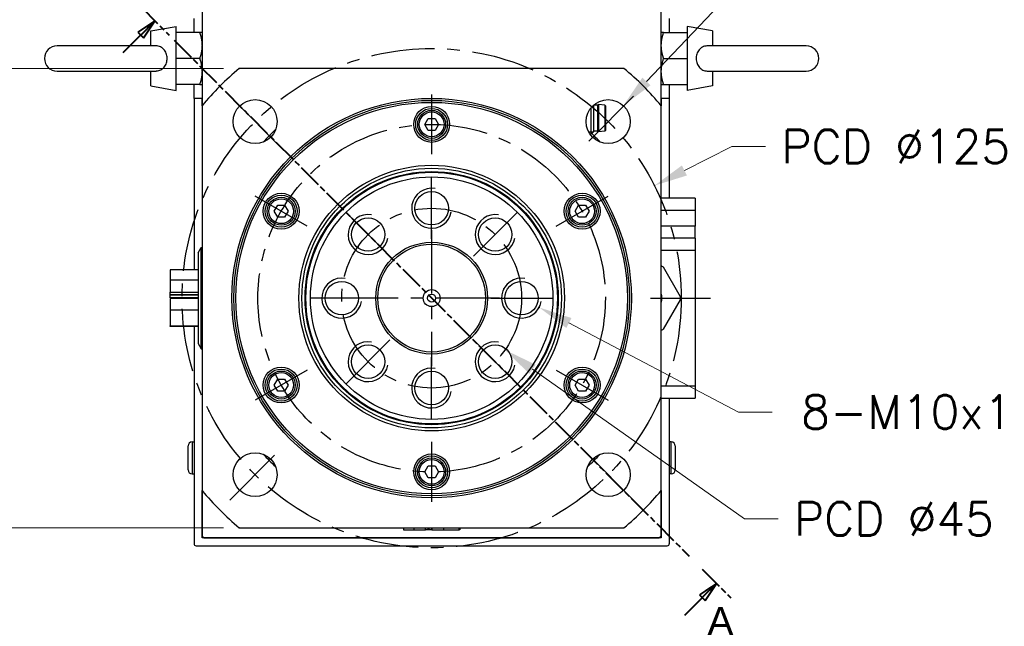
# Model space of a CAD drawing. Extents: x 22980 to 24665, y 4373 to 5561.
# Tile 6 of 19: x 24282 to 24529, y 4723 to 4875. Entities that reach past the tile are written whole.
import ezdxf

# ---------------------------------------------------------------- set-up
doc = ezdxf.new("R2010")
doc.units = 0
doc.header["$LTSCALE"] = 25.4
doc.linetypes.add('CENTER', pattern=[2, 1.25, -0.25, 0.25, -0.25])
doc.linetypes.add('CHAIN', pattern=[0.3543, 0.2362, -0.0295, 0.0591, -0.0295])
doc.layers.get('0').update_dxf_attribs({"linetype": 'CONTINUOUS'})
doc.layers.add('ATA-CENTER', color=133, linetype='CENTER')
doc.layers.add('ATA-DIM', color=252, linetype='CONTINUOUS', lineweight=25)
doc.layers.add('ATA-SECTION', color=3, linetype='CHAIN', lineweight=40)
doc.styles.get("Standard").update_dxf_attribs({"font": 'simplex.shx'})
doc.styles.add('주 문자 (ISO)', font='arial.ttf')
doc.dimstyles.new('ata_A1', dxfattribs={"dimtxt": 4.2, "dimasz": 4.2, "dimexe": 2, "dimexo": 2, "dimgap": 2, "dimtad": 0, "dimtih": 1, "dimtoh": 1, "dimdec": 6, "dimdsep": 46, "dimtxsty": 'Standard', "dimcen": 0, "dimclrd": 252, "dimclre": 252, "dimclrt": 4, "dimadec": 6, "dimazin": 2, "dimtfac": 1, "dimtdec": 6, "dimtofl": 0, "dimtmove": 0, "dimatfit": 3, "dimfxl": 0, "dimtolj": 1, "dimtzin": 0, "dimlwd": 0, "dimlwe": 0, "dimarcsym": 0})

# ---------------------------------------------------------------- blocks, each defined once
blk = doc.blocks.new('*D8995')
at = {"color": 0}
for p in [(24433.36, 4853.4), (24425.77, 4845.44)]:
    blk.add_point(p, dxfattribs=at)
at = {"layer": 'ATA-DIM', "color": 252, "lineweight": 0}
for p, q in [((24460.59, 4881.95), (24439.16, 4859.48)), ((24469.01, 4881.95), (24460.59, 4881.95))]:
    blk.add_line(p, q, dxfattribs=at)
at = {"layer": 'ATA-DIM', "color": 252}
blk.add_solid([(24438.15, 4860.44), (24440.17, 4858.51), (24433.36, 4853.4)], dxfattribs=at)
at = {"layer": 'ATA-DIM', "color": 4, "ltscale": 0.2, "insert": (24511.19, 4881.95), "char_height": 8.4, "attachment_point": 5}
blk.add_mtext('4-%%c11 THRU', dxfattribs=at)
blk = doc.blocks.new('*D8986')
at = {"color": 0}
for p in [(24366.99, 4818.19), (24403.76, 4792.26)]:
    blk.add_point(p, dxfattribs=at)
at = {"layer": 'ATA-DIM', "color": 252, "lineweight": 0}
for p, q in [((24463.71, 4749.97), (24410.63, 4787.41)), ((24472.11, 4749.97), (24463.71, 4749.97))]:
    blk.add_line(p, q, dxfattribs=at)
at = {"layer": 'ATA-DIM', "color": 252}
blk.add_solid([(24411.43, 4788.56), (24409.82, 4786.27), (24403.76, 4792.26)], dxfattribs=at)
at = {"layer": 'ATA-DIM', "color": 4, "ltscale": 0.2, "insert": (24476.11, 4754.17), "char_height": 8.4, "attachment_point": 1}
blk.add_mtext('\\A1;PCD %%c45', dxfattribs=at)
blk = doc.blocks.new('*D8996')
at = {"color": 0}
for p in [(24403.45, 4807.55), (24412.3, 4802.9)]:
    blk.add_point(p, dxfattribs=at)
at = {"layer": 'ATA-DIM', "color": 252, "lineweight": 0}
for p, q in [((24462.2, 4776.72), (24419.74, 4799)), ((24470.61, 4776.72), (24462.2, 4776.72))]:
    blk.add_line(p, q, dxfattribs=at)
at = {"layer": 'ATA-DIM', "color": 252}
blk.add_solid([(24420.39, 4800.24), (24419.09, 4797.76), (24412.3, 4802.9)], dxfattribs=at)
at = {"layer": 'ATA-DIM', "color": 4, "ltscale": 0.2, "insert": (24527.4, 4776.72), "char_height": 8.4, "attachment_point": 5}
blk.add_mtext('8-M10x1.5 DP25', dxfattribs=at)
blk = doc.blocks.new('*D8984')
at = {"color": 0}
for p in [(24337.22, 4862.72), (24241.2, 4747.72), (24337.22, 4747.72)]:
    blk.add_point(p, dxfattribs=at)
at = {"layer": 'ATA-DIM', "color": 252, "lineweight": 0}
for p, q in [((24333.22, 4862.72), (24237.2, 4862.72)), ((24241.2, 4854.32), (24241.2, 4813.8)), ((24241.2, 4756.12), (24241.2, 4796.65)), ((24333.22, 4747.72), (24237.2, 4747.72))]:
    blk.add_line(p, q, dxfattribs=at)
at = {"layer": 'ATA-DIM', "color": 252}
for points in [[(24242.6, 4854.32), (24239.8, 4854.32), (24241.2, 4862.72)], [(24239.8, 4756.12), (24242.6, 4756.12), (24241.2, 4747.72)]]:
    blk.add_solid(points, dxfattribs=at)
at = {"layer": 'ATA-DIM', "color": 4, "ltscale": 0.2, "insert": (24202.94, 4809.8), "char_height": 8.4, "attachment_point": 1}
blk.add_mtext('\\A1;SQUARE 115', dxfattribs=at)
blk = doc.blocks.new('*D8985')
at = {"color": 0}
for p in [(24441.17, 4833.4), (24329.59, 4777.05)]:
    blk.add_point(p, dxfattribs=at)
at = {"layer": 'ATA-DIM', "color": 252, "lineweight": 0}
for p, q in [((24460.57, 4843.19), (24448.66, 4837.18)), ((24468.97, 4843.19), (24460.57, 4843.19))]:
    blk.add_line(p, q, dxfattribs=at)
at = {"layer": 'ATA-DIM', "color": 252}
blk.add_solid([(24448.03, 4838.43), (24449.3, 4835.93), (24441.17, 4833.4)], dxfattribs=at)
at = {"layer": 'ATA-DIM', "color": 4, "ltscale": 0.2, "insert": (24472.97, 4847.39), "char_height": 8.4, "attachment_point": 1}
blk.add_mtext('\\A1;PCD %%c125', dxfattribs=at)

msp = doc.modelspace()

# ---------------------------------------------------------------- linework, layer by layer
for p, q in [((24327.8754816, 4984.7237428), (24327.8754816, 4853.3771435)), ((24442.8754816, 4853.3771435), (24442.8754816, 4984.7237428)), ((24325.8754816, 4871.7237428), (24325.8754816, 4875.2237428)), ((24444.8754816, 4875.2237428), (24444.8754816, 4871.7237428)), ((24315.0754816, 4872.1128828), (24321.3754816, 4873.2237428)), ((24315.0754816, 4868.3737428), (24315.0754816, 4872.1128828)), ((24321.3754816, 4857.2237428), (24321.3754816, 4873.2237428)), ((24327.294925, 4871.7237428), (24321.3754816, 4871.7237428)), ((24443.4560381, 4871.7237428), (24449.3754816, 4871.7237428)), ((24455.6754816, 4872.1128828), (24449.3754816, 4873.2237428)), ((24449.3754816, 4873.2237428), (24449.3754816, 4857.2237428)), ((24455.6754816, 4872.1128828), (24455.6754816, 4868.3737428)), ((24316.2372295, 4868.3737428), (24291.5754816, 4868.3737428)), ((24479.1754816, 4868.3737428), (24454.5137336, 4868.3737428)), ((24327.294925, 4865.2237428), (24321.3754816, 4865.2237428)), ((24443.4560381, 4865.2237428), (24449.3754816, 4865.2237428)), ((24291.5754816, 4862.0737428), (24316.2372295, 4862.0737428)), ((24315.0754816, 4858.3346028), (24315.0754816, 4862.0737428)), ((24433.5288823, 4862.7237428), (24337.2220808, 4862.7237428)), ((24454.5137336, 4862.0737428), (24479.1754816, 4862.0737428)), ((24455.6754816, 4862.0737428), (24455.6754816, 4858.3346028)), ((24315.0754816, 4858.3346028), (24321.3754816, 4857.2237428)), ((24327.294925, 4858.7237428), (24321.3754816, 4858.7237428)), ((24325.8754816, 4855.2237428), (24325.8754816, 4858.7237428)), ((24443.4560381, 4858.7237428), (24449.3754816, 4858.7237428)), ((24444.8754816, 4858.7237428), (24444.8754816, 4855.2237428)), ((24455.6754816, 4858.3346028), (24449.3754816, 4857.2237428)), ((24325.8754816, 4855.2237428), (24325.8754816, 4812.3127)), ((24327.8754816, 4855.2237428), (24325.8754816, 4855.2237428)), ((24327.8754816, 4853.3771435), (24327.8754816, 4855.2237428)), ((24442.8754816, 4855.2237428), (24442.8754816, 4853.3771435)), ((24444.8754816, 4855.2237428), (24442.8754816, 4855.2237428)), ((24444.8754816, 4855.2237428), (24444.8754816, 4830.2237428)), ((24327.8754816, 4853.3771435), (24327.8754816, 4757.0703421)), ((24425.2619816, 4852.8375579), (24425.2619816, 4846.2737428)), ((24425.8754816, 4853.4926043), (24425.8754816, 4846.8872428)), ((24426.8754816, 4853.5237428), (24425.9101211, 4853.5237428)), ((24426.8754816, 4853.5237428), (24427.1254816, 4853.7237428)), ((24426.8754816, 4853.5237428), (24426.8754816, 4847.0237428)), ((24428.6981978, 4853.5439485), (24427.1254816, 4853.7237428)), ((24427.1254816, 4853.7237428), (24427.1254816, 4846.8237428)), ((24428.6981978, 4853.5439485), (24428.6981978, 4847.003537)), ((24428.8754816, 4853.3452428), (24428.8754816, 4847.2022428)), ((24442.8754816, 4757.0703421), (24442.8754816, 4853.3771435)), ((24383.6434307, 4848.7237428), (24384.5094561, 4850.2237428)), ((24384.5094561, 4850.2237428), (24386.241507, 4850.2237428)), ((24386.241507, 4850.2237428), (24387.1075324, 4848.7237428)), ((24384.5094561, 4847.2237428), (24383.6434307, 4848.7237428)), ((24386.241507, 4847.2237428), (24384.5094561, 4847.2237428)), ((24387.1075324, 4848.7237428), (24386.241507, 4847.2237428)), ((24424.6939923, 4846.8727428), (24425.8609816, 4846.8727428)), ((24425.8754816, 4846.8872428), (24425.2619816, 4846.2737428)), ((24426.8754816, 4847.0237428), (24425.8754816, 4847.0237428)), ((24426.8754816, 4847.0237428), (24427.1254816, 4846.8237428)), ((24428.6981978, 4847.003537), (24427.1254816, 4846.8237428)), ((24425.2619816, 4846.2737428), (24425.0569875, 4846.2737428)), ((24451.3754816, 4830.2237428), (24442.8754816, 4830.2237428)), ((24451.3754816, 4830.2237428), (24451.3754816, 4827.2237428)), ((24345.9713257, 4826.9737428), (24346.8373511, 4828.4737428)), ((24346.8373511, 4828.4737428), (24348.5694019, 4828.4737428)), ((24348.5694019, 4828.4737428), (24349.4354273, 4826.9737428)), ((24421.3155358, 4826.9737428), (24422.1815612, 4828.4737428)), ((24422.1815612, 4828.4737428), (24423.913612, 4828.4737428)), ((24423.913612, 4828.4737428), (24424.7796374, 4826.9737428)), ((24442.8754816, 4827.2237428), (24451.3754816, 4827.2237428)), ((24451.3754816, 4827.2237428), (24451.3754816, 4823.2237428)), ((24346.8373511, 4825.4737428), (24345.9713257, 4826.9737428)), ((24348.5694019, 4825.4737428), (24346.8373511, 4825.4737428)), ((24349.4354273, 4826.9737428), (24348.5694019, 4825.4737428)), ((24422.1815612, 4825.4737428), (24421.3155358, 4826.9737428)), ((24423.913612, 4825.4737428), (24422.1815612, 4825.4737428)), ((24424.7796374, 4826.9737428), (24423.913612, 4825.4737428)), ((24451.3754816, 4823.2237428), (24442.8754816, 4823.2237428)), ((24451.3754816, 4820.2237428), (24451.3754816, 4823.2237428)), ((24451.3754816, 4820.2237428), (24442.8754816, 4820.2237428)), ((24451.3754816, 4820.2237428), (24451.3754816, 4817.2237428)), ((24326.8754816, 4816.5489318), (24327.669229, 4817.9237428)), ((24327.669229, 4817.9237428), (24327.8754816, 4817.9237428)), ((24327.669229, 4792.5237428), (24327.669229, 4817.9237428)), ((24326.8754816, 4816.5489318), (24326.8754816, 4793.8985538)), ((24442.8754816, 4817.2237428), (24451.3754816, 4817.2237428)), ((24451.3754816, 4817.2237428), (24451.3754816, 4783.2237428)), ((24443.3754816, 4813.0179714), (24447.6254815, 4805.6567555)), ((24319.8754816, 4812.3127), (24319.8754816, 4809.6898293)), ((24326.8754816, 4812.3127), (24319.8754816, 4812.3127)), ((24319.8754816, 4809.6898293), (24319.8754816, 4806.7561228)), ((24326.8754816, 4809.6898293), (24319.8754816, 4809.6898293)), ((24319.8754816, 4806.7561228), (24326.8754816, 4806.7561228)), ((24319.8754816, 4806.109351), (24319.8754816, 4806.7561228)), ((24319.8754816, 4805.9278011), (24319.8754816, 4806.109351)), ((24319.8754816, 4806.109351), (24326.8754816, 4806.109351)), ((24319.8754816, 4805.2810293), (24319.8754816, 4805.9278011)), ((24326.8754816, 4805.9278011), (24319.8754816, 4805.9278011)), ((24326.8754816, 4805.2810293), (24319.8754816, 4805.2810293)), ((24319.8754816, 4805.1664563), (24319.8754816, 4802.2327499)), ((24326.8754816, 4805.1664563), (24319.8754816, 4805.1664563)), ((24325.8754816, 4805.2810293), (24325.8754816, 4805.1664563)), ((24447.6254815, 4804.7907301), (24443.3754816, 4797.4295142)), ((24326.8754816, 4802.2327499), (24319.8754816, 4802.2327499)), ((24319.8754816, 4802.2327499), (24319.8754816, 4798.3163356)), ((24319.8754816, 4798.1347856), (24319.8754816, 4798.3163356)), ((24319.8754816, 4798.3163356), (24326.8754816, 4798.3163356)), ((24326.8754816, 4798.1347856), (24319.8754816, 4798.1347856)), ((24325.8754816, 4798.1347856), (24325.8754816, 4743.7237428)), ((24326.8754816, 4793.8985538), (24327.669229, 4792.5237428)), ((24327.669229, 4792.5237428), (24327.8754816, 4792.5237428)), ((24345.9713257, 4783.4737428), (24346.8373511, 4784.9737428)), ((24346.8373511, 4781.9737428), (24345.9713257, 4783.4737428)), ((24346.8373511, 4784.9737428), (24348.5694019, 4784.9737428)), ((24348.5694019, 4784.9737428), (24349.4354273, 4783.4737428)), ((24349.4354273, 4783.4737428), (24348.5694019, 4781.9737428)), ((24421.3155358, 4783.4737428), (24422.1815612, 4784.9737428)), ((24422.1815612, 4781.9737428), (24421.3155358, 4783.4737428)), ((24422.1815612, 4784.9737428), (24423.913612, 4784.9737428)), ((24423.913612, 4784.9737428), (24424.7796374, 4783.4737428)), ((24424.7796374, 4783.4737428), (24423.913612, 4781.9737428)), ((24451.3754816, 4783.2237428), (24442.8754816, 4783.2237428)), ((24451.3754816, 4783.2237428), (24451.3754816, 4780.2237428)), ((24348.5694019, 4781.9737428), (24346.8373511, 4781.9737428)), ((24423.913612, 4781.9737428), (24422.1815612, 4781.9737428)), ((24442.8754816, 4780.2237428), (24451.3754816, 4780.2237428)), ((24444.8754816, 4780.2237428), (24444.8754816, 4743.7237428)), ((24324.3754816, 4762.2237428), (24324.3754816, 4768.2237428)), ((24325.3754816, 4769.2237428), (24325.8754816, 4769.2237428)), ((24325.3754816, 4769.2237428), (24325.3754816, 4761.2237428)), ((24445.3754816, 4769.2237428), (24444.8754816, 4769.2237428)), ((24445.3754816, 4761.2237428), (24445.3754816, 4769.2237428)), ((24446.3754816, 4768.2237428), (24446.3754816, 4762.2237428)), ((24383.6434307, 4761.7237428), (24384.5094561, 4763.2237428)), ((24384.5094561, 4763.2237428), (24386.241507, 4763.2237428)), ((24386.241507, 4763.2237428), (24387.1075324, 4761.7237428)), ((24325.3754816, 4761.2237428), (24325.8754816, 4761.2237428)), ((24384.5094561, 4760.2237428), (24383.6434307, 4761.7237428)), ((24387.1075324, 4761.7237428), (24386.241507, 4760.2237428)), ((24445.3754816, 4761.2237428), (24444.8754816, 4761.2237428)), ((24386.241507, 4760.2237428), (24384.5094561, 4760.2237428)), ((24327.8754816, 4745.2237428), (24327.8754816, 4757.0703421)), ((24327.8754816, 4757.0703421), (24327.8754816, 4745.7237428)), ((24442.8754816, 4757.0703421), (24442.8754816, 4745.2237428)), ((24442.8754816, 4745.7237428), (24442.8754816, 4757.0703421)), ((24337.2220808, 4747.7237428), (24433.5288823, 4747.7237428)), ((24378.2865244, 4747.7237428), (24378.2865244, 4747.2237428)), ((24378.2865244, 4747.2237428), (24380.9093951, 4747.2237428)), ((24380.9093951, 4747.7237428), (24380.9093951, 4747.2237428)), ((24380.9093951, 4747.2237428), (24383.8431015, 4747.2237428)), ((24383.8431015, 4747.2237428), (24383.8431015, 4747.7237428)), ((24384.4898733, 4747.2237428), (24383.8431015, 4747.2237428)), ((24384.4898733, 4747.2237428), (24384.4898733, 4747.7237428)), ((24384.6714233, 4747.2237428), (24384.4898733, 4747.2237428)), ((24384.6714233, 4747.7237428), (24384.6714233, 4747.2237428)), ((24385.3181951, 4747.2237428), (24384.6714233, 4747.2237428)), ((24385.3181951, 4747.7237428), (24385.3181951, 4747.2237428)), ((24385.432768, 4747.7237428), (24385.432768, 4747.2237428)), ((24385.432768, 4747.2237428), (24388.3664745, 4747.2237428)), ((24388.3664745, 4747.7237428), (24388.3664745, 4747.2237428)), ((24388.3664745, 4747.2237428), (24392.2828888, 4747.2237428)), ((24392.2828888, 4747.2237428), (24392.2828888, 4747.7237428)), ((24392.4644387, 4747.2237428), (24392.2828888, 4747.2237428)), ((24392.4644387, 4747.7237428), (24392.4644387, 4747.2237428)), ((24328.3754816, 4745.2237428), (24327.8754816, 4745.7237428)), ((24442.8754816, 4745.2237428), (24327.8754816, 4745.2237428)), ((24328.3754816, 4745.2237428), (24442.3754816, 4745.2237428)), ((24442.8754816, 4745.7237428), (24442.3754816, 4745.2237428)), ((24326.3754816, 4743.2237428), (24444.3754816, 4743.2237428))]:
    msp.add_line(p, q)
for centre, radius in [((24385.3754816, 4805.2237428), 50), ((24341.1813077, 4849.4179166), 5.5), ((24385.3754816, 4805.2237428), 49.5), ((24429.5696554, 4849.4179166), 5.5), ((24385.3754816, 4805.2237428), 49), ((24385.3754816, 4848.7237428), 4.5), ((24385.3754816, 4848.7237428), 4), ((24385.3754816, 4848.7237428), 3.5), ((24385.3754816, 4848.7237428), 3.1), ((24385.3754816, 4805.2237428), 33.25), ((24385.3754816, 4805.2237428), 32.500379), ((24385.3754816, 4805.2237428), 31.7), ((24385.3754816, 4805.2237428), 31.5), ((24385.3754816, 4805.2237428), 30.3452995), ((24347.7033765, 4826.9737428), 4.5), ((24347.7033765, 4826.9737428), 4), ((24347.7033765, 4826.9737428), 3.5), ((24347.7033765, 4826.9737428), 3.1), ((24385.3754816, 4827.7237428), 4.188), ((24423.0475866, 4826.9737428), 4.5), ((24423.0475866, 4826.9737428), 4), ((24423.0475866, 4826.9737428), 3.5), ((24423.0475866, 4826.9737428), 3.1), ((24369.465579, 4821.1336454), 4.188), ((24401.2853841, 4821.1336454), 4.188), ((24385.3754816, 4805.2237428), 14), ((24385.3754816, 4805.2237428), 13.5), ((24362.8754816, 4805.2237428), 4.188), ((24407.8754816, 4805.2237428), 4.188), ((24385.3754816, 4805.2237428), 2.125), ((24385.3754816, 4805.2237428), 1), ((24369.465579, 4789.3138402), 4.188), ((24401.2853841, 4789.3138402), 4.188), ((24347.7033765, 4783.4737428), 4.5), ((24423.0475866, 4783.4737428), 4.5), ((24347.7033765, 4783.4737428), 4), ((24347.7033765, 4783.4737428), 3.5), ((24347.7033765, 4783.4737428), 3.1), ((24385.3754816, 4782.7237428), 4.188), ((24423.0475866, 4783.4737428), 4), ((24423.0475866, 4783.4737428), 3.5), ((24423.0475866, 4783.4737428), 3.1), ((24341.1813077, 4761.029569), 5.5), ((24385.3754816, 4761.7237428), 4.5), ((24385.3754816, 4761.7237428), 4), ((24429.5696554, 4761.029569), 5.5), ((24385.3754816, 4761.7237428), 3.5), ((24385.3754816, 4761.7237428), 3.1)]:
    msp.add_circle(centre, radius)
for centre, radius, start, end in [((24291.5754816, 4865.2237428), 3.15, 90, 270), ((24479.1754816, 4865.2237428), 3.15, 270, 90), ((24385.3754816, 4805.2237428), 75, 129.94450519, 140.05549481), ((24385.3754816, 4805.2237428), 75, 39.94450519, 50.05549481), ((24428.6754816, 4853.3452428), 0.2, 0, 83.478211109), ((24385.3754816, 4805.2237428), 57.5, 132.809946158, 137.190053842), ((24428.6754816, 4847.2022428), 0.2, 276.521788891, 0), ((24385.3754816, 4805.2237428), 57.5, 42.809946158, 45.819824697), ((24385.3754816, 4827.7237428), 5, 80, 350), ((24369.465579, 4821.1336454), 5, 80, 350), ((24401.2853841, 4821.1336454), 5, 80, 350), ((24362.8754816, 4805.2237428), 5, 80, 350), ((24407.8754816, 4805.2237428), 5, 80, 350), ((24438.3754816, 4805.2237428), 4.625, 346.648815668, 13.351184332), ((24369.465579, 4789.3138402), 5, 80, 350), ((24401.2853841, 4789.3138402), 5, 80, 350), ((24385.3754816, 4782.7237428), 5, 80, 350), ((24325.3754816, 4768.2237428), 1, 90, 180), ((24445.3754816, 4768.2237428), 1, 0, 90), ((24385.3754816, 4805.2237428), 57.5, 222.809946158, 227.190053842), ((24385.3754816, 4805.2237428), 57.5, 312.809946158, 317.190053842), ((24325.3754816, 4762.2237428), 1, 180, 270), ((24445.3754816, 4762.2237428), 1, 270, 0), ((24385.3754816, 4805.2237428), 75, 219.94450519, 230.05549481), ((24385.3754816, 4805.2237428), 75, 309.94450519, 320.05549481), ((24326.3754816, 4743.7237428), 0.5, 180, 270), ((24444.3754816, 4743.7237428), 0.5, 270, 0)]:
    msp.add_arc(centre, radius, start, end)
for points, weights in [([(24327.294925, 4871.7237428), (24327.8754816, 4869.982073), (24327.8754816, 4868.4737428)], [1.01001874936, 1.04314139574, 1]), ([(24327.8754816, 4871.7237428), (24327.8754816, 4871.7237428), (24327.294925, 4871.7237428)], [1, 1.04314139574, 1.01001874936]), ([(24443.4560381, 4871.7237428), (24442.8754816, 4871.7237428), (24442.8754816, 4871.7237428)], [1.01001874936, 1.04314139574, 1]), ([(24442.8754816, 4868.4737428), (24442.8754816, 4869.982073), (24443.4560381, 4871.7237428)], [1, 1.04314139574, 1.01001874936]), ([(24327.8754816, 4868.4737428), (24327.8754816, 4866.9654125), (24327.294925, 4865.2237428)], [1, 1.04314139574, 1.01001874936]), ([(24443.4560381, 4865.2237428), (24442.8754816, 4866.9654125), (24442.8754816, 4868.4737428)], [1.01001874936, 1.04314139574, 1]), ([(24327.294925, 4865.2237428), (24327.8754816, 4863.482073), (24327.8754816, 4861.9737428)], [1.01001874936, 1.04314139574, 1]), ([(24442.8754816, 4861.9737428), (24442.8754816, 4863.482073), (24443.4560381, 4865.2237428)], [1, 1.04314139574, 1.01001874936]), ([(24327.8754816, 4861.9737428), (24327.8754816, 4860.4654125), (24327.294925, 4858.7237428)], [1, 1.04314139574, 1.01001874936]), ([(24443.4560381, 4858.7237428), (24442.8754816, 4860.4654125), (24442.8754816, 4861.9737428)], [1.01001874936, 1.04314139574, 1]), ([(24327.294925, 4858.7237428), (24327.8754816, 4858.7237428), (24327.8754816, 4858.7237428)], [1.01001874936, 1.04314139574, 1]), ([(24442.8754816, 4858.7237428), (24442.8754816, 4858.7237428), (24443.4560381, 4858.7237428)], [1, 1.04314139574, 1.01001874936])]:
    msp.add_rational_spline(points, weights, degree=2)
for points, knots in [([(24316.2372251, 4862.0737309), (24316.3203324, 4862.0737344), (24316.4032012, 4862.0768393), (24316.8605626, 4862.1119572), (24317.2146471, 4862.2062547), (24317.8802057, 4862.5386126), (24318.1761267, 4862.778571), (24318.6632838, 4863.3748087), (24318.8487608, 4863.7261101), (24319.092843, 4864.4910478), (24319.149888, 4864.8967977), (24319.1323252, 4865.7151393), (24319.0570792, 4866.1192195), (24318.7790466, 4866.8638159), (24318.5807651, 4867.198248), (24318.0832016, 4867.748232), (24317.7933921, 4867.9634249), (24317.1265609, 4868.2708205), (24316.7598011, 4868.3548819), (24316.3283186, 4868.3728119), (24316.2827849, 4868.37375), (24316.2372223, 4868.3737598)], [-1.1220648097, -1.1220648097, -1.1220648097, -1.1220648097, -1.0965690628, -1.0965690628, -0.9807252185, -0.9807252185, -0.8586322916, -0.8586322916, -0.7353053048, -0.7353053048, -0.6127162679, -0.6127162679, -0.4893775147, -0.4893775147, -0.3679615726, -0.3679615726, -0.2521654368, -0.2521654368, -0.1335841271, -0.1335841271, -0.1196121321, -0.1196121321, -0.1196121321, -0.1196121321]), ([(24454.513738, 4868.3737546), (24454.4306307, 4868.3737512), (24454.3477619, 4868.3706463), (24453.8904005, 4868.3355284), (24453.536316, 4868.2412309), (24452.8707574, 4867.9088729), (24452.5748364, 4867.6689146), (24452.0876793, 4867.0726768), (24451.9022023, 4866.7213755), (24451.6581201, 4865.9564378), (24451.6010751, 4865.5506879), (24451.6186379, 4864.7323463), (24451.6938839, 4864.3282661), (24451.9719165, 4863.5836697), (24452.170198, 4863.2492376), (24452.6677615, 4862.6992535), (24452.957571, 4862.4840606), (24453.6244022, 4862.1766651), (24453.991162, 4862.0926036), (24454.4226445, 4862.0746736), (24454.4681782, 4862.0737356), (24454.5137408, 4862.0737257)], [-1.1220648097, -1.1220648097, -1.1220648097, -1.1220648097, -1.0965690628, -1.0965690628, -0.9807252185, -0.9807252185, -0.8586322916, -0.8586322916, -0.7353053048, -0.7353053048, -0.6127162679, -0.6127162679, -0.4893775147, -0.4893775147, -0.3679615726, -0.3679615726, -0.2521654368, -0.2521654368, -0.1335841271, -0.1335841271, -0.1196121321, -0.1196121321, -0.1196121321, -0.1196121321]), ([(24442.8754834, 4813.3066455), (24442.9179142, 4813.282148), (24442.9596865, 4813.2580308), (24443.1197811, 4813.1656002), (24443.2474383, 4813.0918972), (24443.3754816, 4813.0179714)], [0.541100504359, 0.541100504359, 0.541100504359, 0.541100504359, 0.55523231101, 0.55523231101, 0.596558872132, 0.596558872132, 0.596558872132, 0.596558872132]), ([(24447.6254815, 4805.6567555), (24447.6254815, 4805.5089038), (24447.6254816, 4805.361498), (24447.6254816, 4805.0859876), (24447.6254815, 4804.9385817), (24447.6254815, 4804.7907301)], [0.513905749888, 0.513905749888, 0.513905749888, 0.513905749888, 0.55523231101, 0.55523231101, 0.596558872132, 0.596558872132, 0.596558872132, 0.596558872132]), ([(24443.3754816, 4797.4295142), (24443.2474383, 4797.3555883), (24443.1197811, 4797.2818854), (24442.9596865, 4797.1894548), (24442.9179142, 4797.1653375), (24442.8754834, 4797.1408401)], [0.513905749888, 0.513905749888, 0.513905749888, 0.513905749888, 0.55523231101, 0.55523231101, 0.569364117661, 0.569364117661, 0.569364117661, 0.569364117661])]:
    msp.add_open_spline(points, degree=3, knots=knots)
at = {"layer": 'ATA-CENTER', "ltscale": 0.5}
for p, q in [((24347.5452688, 4843.0539556), (24334.8173467, 4855.7818776)), ((24385.3754816, 4856.2237428), (24385.3754816, 4841.2237428)), ((24435.9336164, 4855.7818776), (24423.2056943, 4843.0539556)), ((24385.3754816, 4820.0357428), (24385.3754816, 4835.4117428)), ((24354.198567, 4823.2237428), (24341.208186, 4830.7237428)), ((24416.5523961, 4823.2237428), (24429.5427771, 4830.7237428)), ((24374.9018159, 4815.6974084), (24364.029342, 4826.5698823)), ((24395.8491472, 4815.6974084), (24406.7216211, 4826.5698823)), ((24385.3754816, 4822.2237428), (24385.3754816, 4788.2237428)), ((24370.5634816, 4805.2237428), (24355.1874816, 4805.2237428)), ((24402.3754816, 4805.2237428), (24368.3754816, 4805.2237428)), ((24400.1874816, 4805.2237428), (24415.5634816, 4805.2237428)), ((24440.1667661, 4805.2237428), (24455.1667661, 4805.2237428)), ((24374.9018159, 4794.7500771), (24364.029342, 4783.8776033)), ((24395.8491472, 4794.7500771), (24406.7216211, 4783.8776033)), ((24385.3754816, 4775.0357428), (24385.3754816, 4790.4117428)), ((24354.198567, 4787.2237428), (24341.208186, 4779.7237428)), ((24416.5523961, 4787.2237428), (24429.5427771, 4779.7237428)), ((24385.3754816, 4769.2237428), (24385.3754816, 4754.2237428)), ((24334.8173467, 4754.6656079), (24347.5452688, 4767.39353)), ((24435.9336164, 4754.6656079), (24423.2056943, 4767.39353))]:
    msp.add_line(p, q, dxfattribs=at)
for radius in [62.5, 43.5, 22.5]:
    msp.add_circle((24385.3754816, 4805.2237428), radius, dxfattribs=at)
at = {"layer": 'ATA-SECTION'}
for p, q in [((24312.5189791, 4878.1894032), (24319.6350271, 4871.0626935)), ((24316.0770031, 4874.6260483), (24311.8322463, 4871.8007979)), ((24312.5388236, 4871.093162), (24316.0770031, 4874.6260483)), ((24313.2454009, 4870.3855261), (24316.0770031, 4874.6260483)), ((24311.8322451, 4871.800796), (24313.2453996, 4870.3855242)), ((24308.1541025, 4866.7150005), (24312.5388236, 4871.093162)), ((24320.9166138, 4869.7791866), (24449.8343493, 4740.6682989)), ((24453.1295188, 4737.3681925), (24460.2455668, 4730.2414828)), ((24456.6875428, 4733.8048376), (24452.442786, 4730.9795872)), ((24453.1493633, 4730.2719513), (24456.6875428, 4733.8048376)), ((24453.8559405, 4729.5643154), (24456.6875428, 4733.8048376)), ((24452.442786, 4730.9795872), (24453.8559405, 4729.5643154)), ((24448.7646421, 4725.8937898), (24453.1493633, 4730.2719513))]:
    msp.add_line(p, q, dxfattribs=at)
at = {"layer": 'ATA-SECTION', "flags": 128}
for points in [[(24313.2454003, 4870.3855236), (24316.0770024, 4874.6260507), (24311.8322457, 4871.8008001), (24313.2454003, 4870.3855236)], [(24453.8559364, 4729.5643142), (24456.6875385, 4733.8048461), (24452.4427818, 4730.979586), (24453.8559364, 4729.5643142)]]:
    msp.add_lwpolyline(points, dxfattribs=at)
at = {"layer": 'ATA-SECTION'}
for points in [[(24313.2454003, 4870.3855236), (24316.0770024, 4874.6260507), (24311.8322457, 4871.8008001), (24313.2454003, 4870.3855236)], [(24453.8559364, 4729.5643142), (24456.6875385, 4733.8048461), (24452.4427818, 4730.979586), (24453.8559364, 4729.5643142)]]:
    msp.add_solid(points, dxfattribs=at)

# ---------------------------------------------------------------- texts
at = {"layer": 'ATA-SECTION', "insert": (24454.4181693, 4720.8871343), "char_height": 6.9999999, "attachment_point": 7, "style": '주 문자 (ISO)'}
msp.add_mtext('A', dxfattribs=at)

# ---------------------------------------------------------------- dimensions: what is measured, and where the dimension line sits
at = {"layer": 'ATA-DIM'}
for p1, p2, text, override, picture, middle in [((24425.7746009, 4845.437017), (24433.3647098, 4853.3988162), '4-<> THRU', {"dimscale": 2, "dimtp": 0.1, "dimtm": 0.1, "dimtfac": 0.71, "dimtdec": 3, "dimtolj": 0, "dimtzin": 8}, '*D8995', (24511.1863827, 4881.9535442)), ((24329.5850885, 4777.0513797), (24441.1658746, 4833.3961058), 'PCD <>', {"dimscale": 2, "dimdec": 3, "dimtol": 0, "dimlim": 0, "dimtp": 0, "dimtm": 0, "dimtfac": 0.857143, "dimtdec": 2, "dimtolj": 1, "dimtzin": 0}, '*D8985', (24503.1668233, 4843.192964)), ((24366.9888577, 4818.1922455), (24403.7621054, 4792.2552401), 'PCD <>', {"dimscale": 2, "dimdec": 3, "dimtol": 0, "dimlim": 0, "dimtp": 0, "dimtm": 0, "dimtfac": 0.857143, "dimtdec": 2, "dimtolj": 1, "dimtzin": 0}, '*D8986', (24503.1151744, 4749.9732133)), ((24403.4478074, 4807.5466077), (24412.3031557, 4802.9008779), '8-M10x1.5 DP25', {"dimscale": 2, "dimtp": 0.1, "dimtm": 0.1, "dimtfac": 0.71, "dimtdec": 3, "dimtolj": 0, "dimtzin": 8}, '*D8996', (24527.3993474, 4776.7241296))]:
    dim = msp.add_diameter_dim_2p(p1=p1, p2=p2, text=text, dimstyle='ata_A1', override=override, dxfattribs=at)
    dim.commit()
    dim.dimension.update_dxf_attribs({"geometry": picture, "text_midpoint": middle, "dimtype": 163})
dim = msp.add_linear_dim(base=(24241.2044733, 4747.7237428), p1=(24337.2220808, 4862.7237428), p2=(24337.2220808, 4747.7237428), angle=90, text='SQUARE <>', dimstyle='ata_A1', override={"dimscale": 2, "dimdec": 3, "dimtfac": 0.857143, "dimtdec": 2}, dxfattribs=at)
dim.commit()
dim.dimension.update_dxf_attribs({"geometry": '*D8984', "text_midpoint": (24241.2044733, 4805.2237428), "dimtype": 160})

doc.saveas('drawing.dxf')
